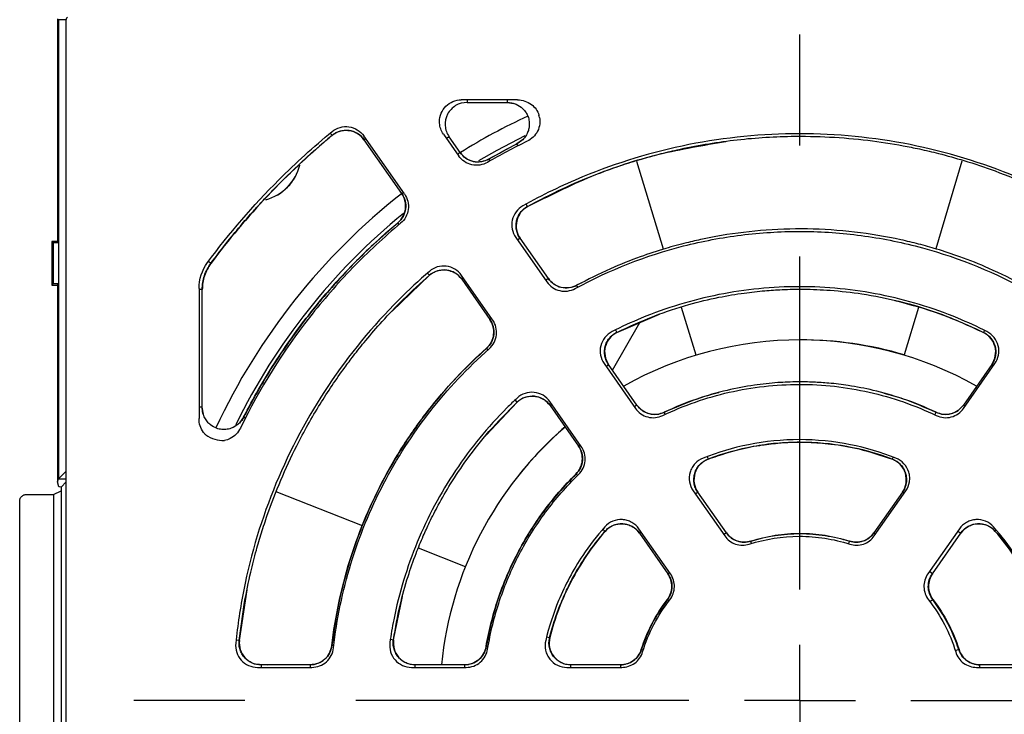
# Model space of a CAD drawing. Header units: millimetres. Extents: x 13 to 559, y 0 to 371.
# Tile 2 of 15: x 135 to 181, y 183 to 215. Entities that reach past the tile are written whole.
import ezdxf

# ---------------------------------------------------------------- set-up
doc = ezdxf.new("R2010")
doc.units = ezdxf.units.MM
doc.linetypes.add('SLD-Center', pattern=[30.48, 15.24, -5.08, 5.08, -5.08])
doc.layers.add('CENTER', color=40, linetype='SLD-Center')

# ---------------------------------------------------------------- blocks, each defined once
blk = doc.blocks.new('SW_CENTERMARKSYMBOL_2')
at = {"layer": 'CENTER', "color": 0}
for p, q in [((0, 5.08), (0, 32.04)), ((0, 0), (0, 2.54)), ((-5.08, 0), (-32.04, 0)), ((0, 0), (-2.54, 0)), ((0, 0), (0, -2.54)), ((0, 0), (2.54, 0)), ((5.08, 0), (32.04, 0))]:
    blk.add_line(p, q, dxfattribs=at)

msp = doc.modelspace()

# ---------------------------------------------------------------- linework, layer by layer
for p, q in [((137.213, 215.199), (137.213, 204.963)), ((137.62, 215.154), (137.259, 215.154)), ((137.259, 215.154), (137.259, 194.136)), ((137.618, 152.873), (137.618, 215.126)), ((158.276, 211.485), (155.704, 211.485)), ((155.966, 211.485), (155.966, 211.364)), ((157.797, 211.485), (157.797, 211.364)), ((155.966, 211.364), (157.797, 211.364)), ((157.797, 211.365), (158.107, 211.317)), ((149.79, 209.862), (149.705, 209.965)), ((149.79, 209.862), (149.794, 209.857)), ((153.103, 207.178), (151.241, 209.836)), ((151.248, 209.661), (151.326, 209.715)), ((151.248, 209.661), (152.973, 207.198)), ((154.886, 209.913), (155.585, 208.915)), ((155.149, 209.793), (155.029, 209.71)), ((155.652, 209.075), (155.149, 209.793)), ((158.504, 209.659), (158.25, 209.476)), ((158.252, 209.472), (156.969, 208.777)), ((158.298, 209.382), (158.25, 209.476)), ((155.652, 209.075), (155.532, 208.991)), ((157.019, 208.691), (156.967, 208.782)), ((178.613, 208.686), (177.418, 204.667)), ((164.963, 204.651), (163.737, 208.661)), ((152.973, 207.198), (153.05, 207.253)), ((158.731, 206.603), (158.669, 206.716)), ((158.731, 206.603), (158.734, 206.598)), ((152.801, 205.859), (152.798, 205.862)), ((152.863, 205.786), (152.801, 205.859)), ((158.193, 205.191), (159.619, 203.154)), ((158.399, 205.151), (158.279, 205.067)), ((159.688, 203.311), (158.399, 205.151)), ((136.963, 204.999), (137.023, 204.94)), ((136.963, 204.999), (136.963, 202.999)), ((137.213, 204.999), (136.963, 204.999)), ((137.023, 204.94), (137.023, 203.059)), ((137.259, 204.94), (137.023, 204.94)), ((137.213, 204.963), (137.259, 204.94)), ((137.259, 204.94), (137.259, 203.059)), ((144.235, 204.001), (144.124, 204.084)), ((144.235, 204.001), (144.241, 203.997)), ((152.541, 201.821), (154.246, 203.455)), ((154.24, 203.462), (154.154, 203.561)), ((154.24, 203.462), (154.246, 203.455)), ((157.137, 201.416), (155.711, 203.453)), ((155.72, 203.275), (155.798, 203.329)), ((155.72, 203.275), (157.009, 201.434)), ((159.688, 203.311), (159.568, 203.227)), ((137.023, 203.059), (136.963, 202.999)), ((136.963, 202.999), (137.213, 202.999)), ((137.259, 203.059), (137.023, 203.059)), ((137.259, 203.059), (137.213, 203.036)), ((137.213, 203.036), (137.213, 193.999)), ((143.697, 202.848), (143.697, 196.905)), ((143.849, 202.808), (143.697, 202.808)), ((143.849, 197.415), (143.849, 202.808)), ((161.22, 203.115), (160.979, 203.004)), ((161.029, 202.911), (160.979, 203.004)), ((166.447, 199.796), (165.779, 201.981)), ((176.622, 201.988), (175.977, 199.816)), ((157.086, 201.489), (157.009, 201.434)), ((162.818, 200.838), (164.771, 201.675)), ((162.623, 199.12), (163.876, 201.291)), ((162.758, 200.958), (162.815, 200.843)), ((162.815, 200.843), (162.818, 200.838)), ((179.656, 200.933), (179.608, 200.837)), ((156.858, 200.113), (156.855, 200.117)), ((156.921, 200.042), (156.858, 200.113)), ((162.237, 199.416), (163.671, 197.367)), ((162.326, 199.288), (162.446, 199.372)), ((163.743, 197.519), (162.446, 199.372)), ((179.98, 199.372), (178.683, 197.519)), ((178.693, 197.367), (180.127, 199.416)), ((179.98, 199.372), (180.058, 199.317)), ((143.849, 197.415), (143.697, 197.415)), ((143.896, 197.106), (143.848, 197.415)), ((156.843, 196.143), (158.262, 197.647)), ((158.257, 197.652), (158.164, 197.75)), ((158.257, 197.652), (158.262, 197.647)), ((161.189, 195.629), (159.755, 197.678)), ((159.767, 197.495), (159.844, 197.55)), ((159.767, 197.495), (161.064, 195.643)), ((163.743, 197.519), (163.623, 197.435)), ((178.683, 197.519), (178.761, 197.465)), ((145.737, 196.962), (145.553, 196.708)), ((145.742, 196.96), (145.736, 196.963)), ((145.819, 196.921), (145.742, 196.96)), ((165.033, 197.092), (164.987, 197.189)), ((177.382, 197.068), (177.439, 197.189)), ((161.064, 195.643), (161.142, 195.697)), ((166.95, 195.159), (166.997, 195.036)), ((175.469, 195.138), (175.43, 195.036)), ((160.953, 194.357), (160.949, 194.361)), ((160.953, 194.357), (161.018, 194.291)), ((137.213, 193.999), (137.259, 194.136)), ((137.287, 193.779), (137.213, 193.999)), ((137.259, 194.137), (137.618, 194.137)), ((137.618, 193.999), (137.386, 193.768)), ((135.789, 193.423), (137.044, 193.423)), ((137.044, 193.423), (137.382, 193.592)), ((137.044, 193.423), (137.044, 174.576)), ((137.382, 193.768), (137.382, 174.231)), ((151.174, 191.987), (147.236, 193.544)), ((166.318, 193.587), (167.758, 191.531)), ((166.536, 193.531), (166.416, 193.447)), ((167.837, 191.672), (166.536, 193.531)), ((175.891, 193.531), (174.589, 191.672)), ((174.606, 191.531), (176.046, 193.587)), ((175.891, 193.531), (175.969, 193.477)), ((135.489, 174.875), (135.489, 193.123)), ((162.279, 191.741), (162.175, 191.831)), ((162.279, 191.741), (162.284, 191.736)), ((165.276, 189.793), (163.836, 191.849)), ((163.856, 191.655), (163.934, 191.709)), ((163.856, 191.655), (165.158, 189.796)), ((167.837, 191.672), (167.717, 191.589)), ((174.589, 191.672), (174.667, 191.618)), ((178.499, 191.849), (177.059, 189.793)), ((177.269, 189.796), (178.57, 191.655)), ((178.431, 191.752), (178.57, 191.655)), ((180.15, 191.743), (180.142, 191.736)), ((168.983, 191.185), (168.95, 191.291)), ((173.438, 191.167), (173.476, 191.291)), ((155.891, 190.122), (153.748, 190.97)), ((165.158, 189.796), (165.236, 189.851)), ((177.269, 189.796), (177.13, 189.894)), ((145.544, 186.739), (145.903, 189.068)), ((152.605, 186.78), (153.013, 188.756)), ((165.139, 188.617), (165.135, 188.62)), ((165.139, 188.617), (165.211, 188.562)), ((177.283, 188.614), (177.157, 188.518)), ((177.291, 188.62), (177.283, 188.614)), ((145.544, 186.739), (145.394, 186.755)), ((152.456, 186.803), (152.605, 186.78)), ((159.608, 186.913), (159.754, 186.876)), ((149.78, 186.516), (149.775, 186.517)), ((149.864, 186.506), (149.78, 186.516)), ((156.842, 186.464), (156.838, 186.464)), ((156.926, 186.449), (156.842, 186.464)), ((163.946, 186.328), (163.942, 186.329)), ((164.028, 186.301), (163.946, 186.328)), ((178.475, 186.326), (178.315, 186.275)), ((178.484, 186.329), (178.475, 186.326)), ((146.288, 185.669), (146.816, 185.635)), ((146.373, 185.514), (148.86, 185.514)), ((148.784, 185.635), (146.537, 185.635)), ((146.537, 185.635), (146.537, 185.514)), ((148.784, 185.635), (148.784, 185.514)), ((153.423, 185.514), (155.924, 185.514)), ((155.854, 185.635), (153.593, 185.635)), ((153.593, 185.514), (153.593, 185.635)), ((155.854, 185.635), (155.854, 185.514)), ((160.538, 185.514), (163.048, 185.514)), ((162.991, 185.635), (160.722, 185.635)), ((160.722, 185.514), (160.722, 185.635)), ((162.991, 185.635), (162.991, 185.514)), ((179.287, 185.514), (181.797, 185.514)), ((181.704, 185.635), (179.435, 185.635)), ((179.435, 185.514), (179.435, 185.635))]:
    msp.add_line(p, q)
at = {"flags": 128}
msp.add_lwpolyline([(156.512, 208.707), (157.347, 209.185), (158.627, 209.848)], dxfattribs=at)
for centre, radius, start, end in [((171.199, 183.999), 29.5, 114.9724, 121.7872), ((171.196, 183.972), 28.495, 115.9805, 120.1041), ((146.213, 208.999), 2.15, 284.4495, 346.6282), ((146.213, 208.999), 2.15, 284.6488, 346.7716), ((171.199, 183.999), 29.5, 128.1696, 154.9874), ((171.213, 183.999), 28.75, 129.1812, 153.9611), ((171.213, 183.999), 16.5, 60.6888, 119.3112), ((171.277, 184), 16.5, 73.4498, 90.22), ((171.213, 183.999), 16.5, 130.6888, 174.3112), ((171.253, 184.049), 16.5, 130.9008, 141.6486)]:
    msp.add_arc(centre, radius, start, end)
for points, knots in [([(137.618, 215.126), (137.619, 215.139), (137.62, 215.166), (137.631, 215.203), (137.65, 215.238), (137.667, 215.258), (137.676, 215.267)], [0, 0, 0, 0, 0.255106, 0.500021, 0.744925, 1, 1, 1, 1]), ([(154.703, 210.489), (154.703, 210.62), (154.729, 210.75), (154.829, 210.991), (154.903, 211.102), (155.181, 211.378), (155.441, 211.485), (155.704, 211.485)], [0, 0, 0, 0, 0.25, 0.25, 0.5, 0.5, 1, 1, 1, 1]), ([(157.797, 211.37), (157.873, 211.365), (158.016, 211.355), (158.262, 211.272), (158.492, 211.125), (158.662, 210.92), (158.765, 210.715), (158.826, 210.471), (158.815, 210.215), (158.741, 209.98), (158.633, 209.789), (158.473, 209.606), (158.328, 209.517), (158.253, 209.471)], [0, 0, 0, 0, 0.083949, 0.159455, 0.286384, 0.382164, 0.451859, 0.540185, 0.659415, 0.731602, 0.812286, 0.901815, 1, 1, 1, 1]), ([(158.276, 211.485), (158.506, 211.485), (158.732, 211.412), (159.076, 211.151), (159.197, 210.981), (159.257, 210.789)], [0, 0, 0, 0, 0.000875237, 0.000875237, 0.001655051, 0.001655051, 0.001655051, 0.001655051]), ([(155.966, 211.365), (155.783, 211.365), (155.6, 211.315), (155.288, 211.127), (155.159, 210.99), (154.992, 210.669), (154.954, 210.484), (154.979, 210.121), (155.043, 209.943), (155.148, 209.793)], [0, 0, 0, 0, 0.25, 0.25, 0.5, 0.5, 0.75, 0.75, 1, 1, 1, 1]), ([(154.886, 209.913), (154.781, 210.063), (154.718, 210.241), (154.704, 210.445), (154.703, 210.467), (154.703, 210.489)], [2.0533879, 2.0533879, 2.0533879, 2.0533879, 2.5974903, 2.5974903, 2.6642507, 2.6642507, 2.6642507, 2.6642507]), ([(159.286, 210.673), (159.303, 210.576), (159.306, 210.479), (159.28, 210.268), (159.247, 210.16), (159.092, 209.853), (158.921, 209.688), (158.714, 209.588)], [0.00180942, 0.00180942, 0.00180942, 0.00180942, 0.002188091, 0.002188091, 0.00262571, 0.00262571, 0.003500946, 0.003500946, 0.003500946, 0.003500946]), ([(144.088, 204.035), (145.082, 205.379), (146.171, 206.643), (148.131, 208.604), (148.943, 209.34), (149.789, 210.035)], [0.2105288, 0.2105288, 0.2105288, 0.2105288, 0.6515117, 0.6515117, 0.9409829, 0.9409829, 0.9409829, 0.9409829]), ([(149.788, 209.864), (149.845, 209.905), (149.958, 209.986), (150.153, 210.062), (150.358, 210.098), (150.567, 210.092), (150.769, 210.043), (150.957, 209.953), (151.125, 209.829), (151.212, 209.72), (151.256, 209.666)], [0, 0, 0, 0, 0.125503, 0.250696, 0.375491, 0.500115, 0.62512, 0.749605, 0.874741, 1, 1, 1, 1]), ([(149.789, 210.035), (149.895, 210.122), (150.02, 210.188), (150.283, 210.263), (150.423, 210.272), (150.694, 210.235), (150.826, 210.188), (151.06, 210.046), (151.163, 209.949), (151.241, 209.836)], [0, 0, 0, 0, 0.000532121, 0.000532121, 0.001064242, 0.001064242, 0.001596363, 0.001596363, 0.002128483, 0.002128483, 0.002128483, 0.002128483]), ([(151.249, 209.661), (151.17, 209.774), (151.068, 209.871), (150.833, 210.014), (150.7, 210.061), (150.429, 210.098), (150.288, 210.087), (150.025, 210.012), (149.9, 209.945), (149.794, 209.857)], [0, 0, 0, 0, 0.25, 0.25, 0.5, 0.5, 0.75, 0.75, 1, 1, 1, 1]), ([(144.236, 204.001), (144.494, 204.341), (144.959, 204.955), (145.618, 205.748), (146.14, 206.346), (146.608, 206.859), (147.131, 207.412), (147.825, 208.108), (148.722, 208.955), (149.413, 209.542), (149.79, 209.862)], [0, 0, 0, 0, 0.158174, 0.285485, 0.381938, 0.452474, 0.54286, 0.664242, 0.816621, 1, 1, 1, 1]), ([(183.84, 206.635), (182.956, 207.13), (182.043, 207.573), (179.539, 208.61), (177.906, 209.105), (174.577, 209.767), (172.879, 209.935), (169.485, 209.935), (167.787, 209.767), (164.457, 209.105), (162.825, 208.61), (160.321, 207.573), (159.408, 207.13), (158.523, 206.635)], [0.1688477, 0.1688477, 0.1688477, 0.1688477, 0.1875, 0.1875, 0.21875, 0.21875, 0.25, 0.25, 0.28125, 0.28125, 0.3125, 0.3125, 0.3311523, 0.3311523, 0.3311523, 0.3311523]), ([(158.731, 206.603), (159.271, 206.887), (160.267, 207.411), (161.697, 208.016), (162.896, 208.454), (163.889, 208.765), (164.755, 209.004), (166.154, 209.342), (168.167, 209.685), (170.507, 209.842), (172.562, 209.805), (174.276, 209.657), (175.643, 209.447), (176.719, 209.231), (177.649, 209.013), (178.809, 208.691), (180.234, 208.211), (181.911, 207.534), (183.07, 206.929), (183.695, 206.603)], [0, 0, 0, 0, 0.070191, 0.129612, 0.178574, 0.217189, 0.249372, 0.282088, 0.382865, 0.484061, 0.551776, 0.619408, 0.681942, 0.710978, 0.7458, 0.791931, 0.84951, 0.918873, 1, 1, 1, 1]), ([(158.734, 206.598), (159.704, 207.087), (161.642, 208.064), (164.699, 209.063), (166.786, 209.409), (167.804, 209.578)], [0, 0, 0, 0, 0.339322, 0.67778, 1, 1, 1, 1]), ([(156.904, 208.624), (156.797, 208.562), (156.679, 208.52), (156.434, 208.482), (156.309, 208.486), (155.946, 208.566), (155.728, 208.71), (155.585, 208.915)], [0, 0, 0, 0, 0.000479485, 0.000479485, 0.00095897, 0.00095897, 0.00191794, 0.00191794, 0.00191794, 0.00191794]), ([(156.971, 208.774), (156.856, 208.724), (156.627, 208.624), (156.246, 208.645), (155.893, 208.788), (155.728, 208.976), (155.645, 209.07)], [0, 0, 0, 0, 0.250569, 0.500155, 0.74981, 1, 1, 1, 1]), ([(155.651, 209.074), (155.793, 208.871), (156.011, 208.725), (156.493, 208.618), (156.75, 208.656), (156.967, 208.781)], [0, 0, 0, 0, 0.5, 0.5, 1, 1, 1, 1]), ([(152.798, 205.862), (152.988, 206.021), (153.114, 206.252), (153.178, 206.741), (153.117, 206.994), (152.973, 207.199)], [0, 0, 0, 0, 0.5, 0.5, 1, 1, 1, 1]), ([(152.978, 207.202), (153.038, 207.092), (153.158, 206.873), (153.171, 206.493), (153.06, 206.129), (152.888, 205.948), (152.802, 205.858)], [0, 0, 0, 0, 0.25056, 0.500155, 0.74982, 1, 1, 1, 1]), ([(153.103, 207.178), (153.174, 207.076), (153.226, 206.962), (153.285, 206.721), (153.292, 206.596), (153.243, 206.229), (153.118, 205.999), (152.926, 205.839)], [0, 0, 0, 0, 0.000479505, 0.000479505, 0.00095901, 0.00095901, 0.001918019, 0.001918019, 0.001918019, 0.001918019]), ([(158.523, 206.635), (158.402, 206.568), (158.294, 206.473), (158.127, 206.251), (158.067, 206.122), (158.006, 205.852), (158.003, 205.709), (158.057, 205.436), (158.113, 205.305), (158.193, 205.191)], [0, 0, 0, 0, 0.000540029, 0.000540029, 0.001080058, 0.001080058, 0.001620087, 0.001620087, 0.002160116, 0.002160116, 0.002160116, 0.002160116]), ([(158.39, 205.145), (158.354, 205.205), (158.28, 205.326), (158.221, 205.531), (158.202, 205.742), (158.228, 205.953), (158.298, 206.153), (158.407, 206.335), (158.551, 206.492), (158.67, 206.569), (158.729, 206.607)], [0, 0, 0, 0, 0.125385, 0.250574, 0.375441, 0.500042, 0.624627, 0.749524, 0.874686, 1, 1, 1, 1]), ([(158.734, 206.598), (158.612, 206.53), (158.503, 206.437), (158.335, 206.214), (158.274, 206.085), (158.211, 205.814), (158.209, 205.671), (158.262, 205.397), (158.319, 205.265), (158.399, 205.151)], [0, 0, 0, 0, 0.25, 0.25, 0.5, 0.5, 0.75, 0.75, 1, 1, 1, 1]), ([(152.926, 205.839), (152.156, 205.195), (151.423, 204.513), (150.03, 203.074), (149.37, 202.315), (147.528, 199.959), (146.472, 198.272), (145.593, 196.468)], [0, 0, 0, 0, 0.00295157, 0.00295157, 0.00590314, 0.00590314, 0.01180628, 0.01180628, 0.01180628, 0.01180628]), ([(145.737, 196.962), (146.171, 197.816), (146.647, 198.645), (147.681, 200.254), (148.238, 201.033), (150.012, 203.266), (151.334, 204.628), (152.798, 205.862)], [0, 0, 0, 0, 0.25, 0.25, 0.5, 0.5, 1, 1, 1, 1]), ([(152.801, 205.859), (152.428, 205.536), (151.742, 204.94), (150.85, 204.065), (150.149, 203.325), (149.61, 202.716), (149.083, 202.092), (148.45, 201.297), (147.633, 200.173), (146.677, 198.71), (146.071, 197.578), (145.74, 196.961)], [0, 0, 0, 0, 0.129363, 0.238422, 0.32756, 0.396949, 0.451678, 0.541913, 0.663442, 0.81621, 1, 1, 1, 1]), ([(181.445, 202.999), (180.918, 203.267), (179.964, 203.753), (178.619, 204.281), (177.542, 204.638), (176.643, 204.89), (175.4, 205.187), (173.704, 205.47), (171.548, 205.612), (169.423, 205.538), (167.824, 205.326), (166.703, 205.106), (165.935, 204.929), (164.981, 204.669), (163.813, 204.284), (162.441, 203.743), (161.493, 203.259), (160.982, 202.999)], [0, 0, 0, 0, 0.083116, 0.150648, 0.203078, 0.242876, 0.281892, 0.38302, 0.484425, 0.585567, 0.681756, 0.711083, 0.746295, 0.792687, 0.850284, 0.919244, 1, 1, 1, 1]), ([(160.915, 202.85), (162.496, 203.711), (164.151, 204.358), (166.308, 204.908), (166.744, 205.005), (167.626, 205.172), (168.071, 205.242), (169.404, 205.409), (170.292, 205.464), (172.068, 205.464), (172.955, 205.41), (174.285, 205.243), (174.73, 205.174), (175.613, 205.007), (176.05, 204.91), (178.211, 204.359), (179.868, 203.711), (181.449, 202.85)], [0, 0, 0, 0, 0.00525154, 0.00525154, 0.00656443, 0.00656443, 0.00787732, 0.00787732, 0.01050309, 0.01050309, 0.01312886, 0.01312886, 0.01444174, 0.01444174, 0.01575463, 0.01575463, 0.02100617, 0.02100617, 0.02100617, 0.02100617]), ([(143.841, 202.808), (143.859, 203.023), (143.894, 203.452), (144.122, 203.818), (144.235, 204.002)], [0, 0, 0, 0, 0.5, 1, 1, 1, 1]), ([(144.241, 203.997), (144.113, 203.825), (144.016, 203.638), (143.882, 203.231), (143.848, 203.022), (143.848, 202.808)], [0, 0, 0, 0, 0.5, 0.5, 1, 1, 1, 1]), ([(154.24, 203.462), (154.297, 203.504), (154.409, 203.59), (154.606, 203.671), (154.813, 203.711), (155.025, 203.708), (155.231, 203.66), (155.423, 203.571), (155.595, 203.445), (155.683, 203.335), (155.727, 203.28)], [0, 0, 0, 0, 0.125377, 0.250565, 0.375435, 0.500042, 0.624633, 0.749534, 0.874694, 1, 1, 1, 1]), ([(155.711, 203.453), (155.631, 203.567), (155.527, 203.665), (155.289, 203.808), (155.154, 203.855), (154.879, 203.889), (154.737, 203.877), (154.471, 203.796), (154.346, 203.727), (154.241, 203.637)], [0, 0, 0, 0, 0.000540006, 0.000540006, 0.001080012, 0.001080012, 0.001620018, 0.001620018, 0.002160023, 0.002160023, 0.002160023, 0.002160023]), ([(155.72, 203.275), (155.64, 203.39), (155.536, 203.488), (155.297, 203.632), (155.161, 203.678), (154.886, 203.712), (154.743, 203.699), (154.476, 203.617), (154.351, 203.547), (154.246, 203.455)], [0, 0, 0, 0, 0.25, 0.25, 0.5, 0.5, 0.75, 0.75, 1, 1, 1, 1]), ([(154.241, 203.637), (153.759, 203.221), (153.293, 202.788), (151.643, 201.138), (150.561, 199.82), (148.675, 196.997), (147.871, 195.493), (146.571, 192.356), (146.076, 190.724), (145.584, 188.25), (145.462, 187.434), (145.379, 186.614)], [0.3632917, 0.3632917, 0.3632917, 0.3632917, 0.375, 0.375, 0.40625, 0.40625, 0.4375, 0.4375, 0.46875, 0.46875, 0.4839303, 0.4839303, 0.4839303, 0.4839303]), ([(145.537, 186.74), (145.611, 187.327), (145.744, 188.377), (146.031, 189.753), (146.3, 190.81), (146.555, 191.68), (146.91, 192.758), (147.427, 194.097), (148.219, 195.802), (149.186, 197.529), (150.093, 198.877), (150.81, 199.832), (151.376, 200.54), (152.128, 201.407), (153.088, 202.417), (153.837, 203.094), (154.242, 203.46)], [0, 0, 0, 0, 0.091954, 0.164595, 0.218317, 0.261486, 0.305604, 0.394803, 0.484357, 0.597754, 0.702307, 0.73666, 0.783513, 0.843085, 0.915192, 1, 1, 1, 1]), ([(160.983, 202.997), (160.869, 202.951), (160.641, 202.859), (160.268, 202.885), (159.923, 203.029), (159.762, 203.213), (159.681, 203.306)], [0, 0, 0, 0, 0.25076, 0.500078, 0.749799, 1, 1, 1, 1]), ([(159.688, 203.31), (159.827, 203.111), (160.039, 202.967), (160.51, 202.855), (160.764, 202.887), (160.979, 203.004)], [0, 0, 0, 0, 0.5, 0.5, 1, 1, 1, 1]), ([(159.619, 203.154), (159.76, 202.953), (159.972, 202.809), (160.446, 202.698), (160.701, 202.733), (160.915, 202.85)], [0, 0, 0, 0, 0.000941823, 0.000941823, 0.001883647, 0.001883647, 0.001883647, 0.001883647]), ([(179.762, 200.879), (179.325, 201.101), (178.88, 201.306), (177.283, 201.967), (176.091, 202.329), (173.661, 202.812), (172.421, 202.935), (169.943, 202.935), (168.703, 202.812), (166.272, 202.329), (165.081, 201.967), (163.483, 201.306), (163.038, 201.101), (162.602, 200.879)], [0.1751544, 0.1751544, 0.1751544, 0.1751544, 0.1875, 0.1875, 0.21875, 0.21875, 0.25, 0.25, 0.28125, 0.28125, 0.3125, 0.3125, 0.3248456, 0.3248456, 0.3248456, 0.3248456]), ([(162.815, 200.843), (163.39, 201.109), (164.463, 201.606), (166.038, 202.115), (167.413, 202.448), (168.577, 202.645), (169.543, 202.753), (170.448, 202.812), (171.446, 202.83), (172.67, 202.78), (174.129, 202.616), (175.808, 202.279), (177.687, 201.724), (178.945, 201.148), (179.611, 200.843)], [0, 0, 0, 0, 0.1090177, 0.2036719, 0.2848115, 0.3527138, 0.4070262, 0.4522833, 0.5088827, 0.5790783, 0.6631749, 0.7617799, 0.8739107, 1, 1, 1, 1]), ([(175.543, 202.308), (176.237, 202.123), (177.635, 201.752), (178.947, 201.144), (179.608, 200.838)], [0, 0, 0, 0, 0.496181, 1, 1, 1, 1]), ([(156.855, 200.116), (157.037, 200.278), (157.156, 200.505), (157.212, 200.987), (157.15, 201.234), (157.009, 201.435)], [0, 0, 0, 0, 0.5, 0.5, 1, 1, 1, 1]), ([(157.014, 201.438), (157.073, 201.33), (157.19, 201.116), (157.208, 200.743), (157.105, 200.384), (156.941, 200.203), (156.859, 200.112)], [0, 0, 0, 0, 0.250751, 0.500077, 0.749808, 1, 1, 1, 1]), ([(156.98, 200.094), (157.164, 200.257), (157.283, 200.484), (157.34, 200.967), (157.277, 201.217), (157.137, 201.416)], [0, 0, 0, 0, 0.000941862, 0.000941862, 0.001883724, 0.001883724, 0.001883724, 0.001883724]), ([(162.602, 200.879), (162.475, 200.815), (162.362, 200.723), (162.184, 200.5), (162.119, 200.369), (162.05, 200.094), (162.046, 199.947), (162.098, 199.668), (162.155, 199.532), (162.237, 199.416)], [0, 0, 0, 0, 0.000553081, 0.000553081, 0.001106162, 0.001106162, 0.001659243, 0.001659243, 0.002212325, 0.002212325, 0.002212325, 0.002212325]), ([(162.818, 200.838), (162.69, 200.774), (162.575, 200.682), (162.395, 200.459), (162.329, 200.328), (162.259, 200.052), (162.254, 199.905), (162.307, 199.623), (162.363, 199.488), (162.446, 199.371)], [0, 0, 0, 0, 0.25, 0.25, 0.5, 0.5, 0.75, 0.75, 1, 1, 1, 1]), ([(162.437, 199.365), (162.4, 199.427), (162.325, 199.551), (162.266, 199.761), (162.249, 199.978), (162.28, 200.193), (162.356, 200.397), (162.473, 200.58), (162.626, 200.737), (162.751, 200.81), (162.814, 200.847)], [0, 0, 0, 0, 0.12515, 0.250218, 0.374802, 0.499858, 0.624494, 0.749391, 0.8746, 1, 1, 1, 1]), ([(179.981, 199.371), (180.063, 199.488), (180.12, 199.624), (180.172, 199.905), (180.167, 200.052), (180.097, 200.328), (180.031, 200.46), (179.851, 200.683), (179.737, 200.774), (179.608, 200.838)], [0, 0, 0, 0, 0.25, 0.25, 0.5, 0.5, 0.75, 0.75, 1, 1, 1, 1]), ([(179.612, 200.844), (179.674, 200.808), (179.798, 200.735), (179.951, 200.579), (180.068, 200.397), (180.144, 200.194), (180.174, 199.979), (180.158, 199.763), (180.099, 199.553), (180.024, 199.429), (179.987, 199.367)], [0, 0, 0, 0, 0.1251348, 0.2502004, 0.3747912, 0.4998577, 0.6245053, 0.7494085, 0.874615, 1, 1, 1, 1]), ([(180.127, 199.416), (180.209, 199.533), (180.266, 199.667), (180.318, 199.947), (180.314, 200.093), (180.245, 200.368), (180.18, 200.5), (180.003, 200.722), (179.889, 200.815), (179.762, 200.879)], [0, 0, 0, 0, 0.000553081, 0.000553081, 0.001106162, 0.001106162, 0.001659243, 0.001659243, 0.002212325, 0.002212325, 0.002212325, 0.002212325]), ([(149.776, 186.516), (149.93, 187.829), (150.203, 189.114), (150.969, 191.599), (151.462, 192.803), (152.371, 194.549), (152.702, 195.12), (153.408, 196.219), (153.785, 196.75), (154.982, 198.287), (155.871, 199.24), (156.855, 200.116)], [0, 0, 0, 0, 0.25, 0.25, 0.5, 0.5, 0.625, 0.625, 0.75, 0.75, 1, 1, 1, 1]), ([(156.858, 200.113), (156.441, 199.724), (155.661, 198.997), (154.672, 197.882), (153.886, 196.883), (153.279, 196.016), (152.81, 195.28), (152.395, 194.574), (151.966, 193.777), (151.486, 192.779), (150.983, 191.56), (150.494, 190.106), (150.052, 188.404), (149.874, 187.171), (149.78, 186.516)], [0, 0, 0, 0, 0.109197, 0.203991, 0.285008, 0.352522, 0.406604, 0.4521, 0.509236, 0.579889, 0.663946, 0.761595, 0.873416, 1, 1, 1, 1]), ([(149.852, 186.401), (150, 187.72), (150.268, 189.005), (150.84, 190.883), (151.06, 191.501), (151.557, 192.72), (151.837, 193.323), (152.752, 195.081), (153.461, 196.183), (155.075, 198.247), (155.982, 199.214), (156.98, 200.094)], [0, 0, 0, 0, 0.00387123, 0.00387123, 0.00580684, 0.00580684, 0.00774246, 0.00774246, 0.01161369, 0.01161369, 0.01548491, 0.01548491, 0.01548491, 0.01548491]), ([(164.922, 197.039), (165.902, 197.51), (166.917, 197.863), (168.488, 198.221), (169.02, 198.312), (170.1, 198.434), (170.64, 198.464), (172.251, 198.465), (173.319, 198.347), (175.439, 197.866), (176.462, 197.51), (177.442, 197.039)], [0, 0, 0, 0, 0.00315085, 0.00315085, 0.00472627, 0.00472627, 0.0063017, 0.0063017, 0.00945254, 0.00945254, 0.01260339, 0.01260339, 0.01260339, 0.01260339]), ([(177.437, 197.183), (176.929, 197.404), (175.991, 197.81), (174.635, 198.189), (173.503, 198.41), (172.59, 198.521), (171.816, 198.572), (171.038, 198.585), (170.135, 198.55), (169.055, 198.434), (167.814, 198.197), (166.422, 197.805), (165.486, 197.399), (164.99, 197.183)], [0, 0, 0, 0, 0.129095, 0.238118, 0.327962, 0.397871, 0.452601, 0.509027, 0.57919, 0.66349, 0.762083, 0.873976, 1, 1, 1, 1]), ([(159.755, 197.678), (159.673, 197.795), (159.566, 197.894), (159.321, 198.039), (159.182, 198.085), (158.9, 198.114), (158.754, 198.098), (158.485, 198.008), (158.359, 197.932), (158.255, 197.835)], [0, 0, 0, 0, 0.000553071, 0.000553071, 0.001106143, 0.001106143, 0.001659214, 0.001659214, 0.002212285, 0.002212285, 0.002212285, 0.002212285]), ([(158.256, 197.654), (158.311, 197.7), (158.423, 197.792), (158.622, 197.882), (158.833, 197.93), (159.05, 197.931), (159.263, 197.887), (159.461, 197.798), (159.638, 197.67), (159.729, 197.557), (159.774, 197.501)], [0, 0, 0, 0, 0.125143, 0.250211, 0.374798, 0.499858, 0.624499, 0.749399, 0.874607, 1, 1, 1, 1]), ([(159.767, 197.496), (159.685, 197.613), (159.577, 197.713), (159.331, 197.858), (159.191, 197.904), (158.907, 197.932), (158.762, 197.916), (158.49, 197.822), (158.366, 197.746), (158.262, 197.647)], [0, 0, 0, 0, 0.25, 0.25, 0.5, 0.5, 0.75, 0.75, 1, 1, 1, 1]), ([(167.483, 198.078), (167.146, 197.991), (166.289, 197.769), (165.479, 197.408), (164.987, 197.189)], [0, 0, 0, 0, 0.3930445, 1, 1, 1, 1]), ([(177.439, 197.189), (176.948, 197.408), (176.174, 197.755), (175.354, 197.969), (175.054, 198.047)], [0, 0, 0, 0, 0.634348, 1, 1, 1, 1]), ([(145.742, 196.96), (145.703, 196.895), (145.629, 196.772), (145.444, 196.59), (145.208, 196.452), (144.949, 196.394), (144.719, 196.394), (144.474, 196.45), (144.251, 196.577), (144.075, 196.749), (143.954, 196.932), (143.863, 197.158), (143.85, 197.327), (143.843, 197.415)], [0, 0, 0, 0, 0.083954, 0.159461, 0.286387, 0.382162, 0.451855, 0.54018, 0.659415, 0.731605, 0.812292, 0.90182, 1, 1, 1, 1]), ([(158.255, 197.835), (158.098, 197.689), (157.944, 197.54), (156.917, 196.512), (156.127, 195.55), (154.749, 193.489), (154.162, 192.391), (153.214, 190.101), (152.852, 188.909), (152.542, 187.348), (152.483, 187.001), (152.434, 186.653)], [0.3695985, 0.3695985, 0.3695985, 0.3695985, 0.375, 0.375, 0.40625, 0.40625, 0.4375, 0.4375, 0.46875, 0.46875, 0.4776236, 0.4776236, 0.4776236, 0.4776236]), ([(152.598, 186.781), (152.691, 187.312), (152.861, 188.289), (153.231, 189.601), (153.597, 190.653), (153.934, 191.476), (154.272, 192.213), (154.679, 193.011), (155.241, 193.983), (156.003, 195.116), (156.999, 196.389), (157.818, 197.211), (158.257, 197.652)], [0, 0, 0, 0, 0.129368, 0.238199, 0.327285, 0.396891, 0.451924, 0.522193, 0.612172, 0.721503, 0.850406, 1, 1, 1, 1]), ([(164.99, 197.181), (164.879, 197.142), (164.656, 197.065), (164.298, 197.102), (163.969, 197.247), (163.814, 197.425), (163.736, 197.514)], [0, 0, 0, 0, 0.250451, 0.500059, 0.749926, 1, 1, 1, 1]), ([(163.743, 197.519), (163.877, 197.327), (164.078, 197.186), (164.531, 197.066), (164.774, 197.088), (164.987, 197.189)], [0, 0, 0, 0, 0.5, 0.5, 1, 1, 1, 1]), ([(178.689, 197.515), (178.612, 197.426), (178.457, 197.247), (178.128, 197.103), (177.771, 197.066), (177.548, 197.143), (177.436, 197.182)], [0, 0, 0, 0, 0.250449, 0.500059, 0.749928, 1, 1, 1, 1]), ([(177.439, 197.189), (177.651, 197.088), (177.895, 197.066), (178.349, 197.186), (178.549, 197.326), (178.684, 197.519)], [0, 0, 0, 0, 0.5, 0.5, 1, 1, 1, 1]), ([(163.671, 197.367), (163.807, 197.173), (164.009, 197.033), (164.464, 196.913), (164.71, 196.937), (164.922, 197.039)], [0, 0, 0, 0, 0.000909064, 0.000909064, 0.001818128, 0.001818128, 0.001818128, 0.001818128]), ([(177.442, 197.039), (177.656, 196.937), (177.9, 196.913), (178.355, 197.033), (178.558, 197.174), (178.693, 197.367)], [0, 0, 0, 0, 0.000909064, 0.000909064, 0.001818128, 0.001818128, 0.001818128, 0.001818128]), ([(144.013, 196.149), (143.975, 196.185), (143.94, 196.225), (143.769, 196.449), (143.696, 196.675), (143.697, 196.905)], [0.002423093, 0.002423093, 0.002423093, 0.002423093, 0.00262571, 0.00262571, 0.003500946, 0.003500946, 0.003500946, 0.003500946]), ([(145.593, 196.468), (145.493, 196.261), (145.328, 196.09), (145.041, 195.944), (144.952, 195.914), (144.861, 195.897)], [0, 0, 0, 0, 0.000875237, 0.000875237, 0.001235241, 0.001235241, 0.001235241, 0.001235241]), ([(160.949, 194.361), (161.116, 194.526), (161.221, 194.748), (161.263, 195.215), (161.2, 195.45), (161.064, 195.643)], [0, 0, 0, 0, 0.5, 0.5, 1, 1, 1, 1]), ([(161.069, 195.647), (161.126, 195.543), (161.24, 195.337), (161.264, 194.979), (161.177, 194.631), (161.028, 194.448), (160.953, 194.357)], [0, 0, 0, 0, 0.250443, 0.500059, 0.749933, 1, 1, 1, 1]), ([(161.07, 194.342), (161.239, 194.508), (161.344, 194.729), (161.388, 195.198), (161.325, 195.436), (161.189, 195.629)], [0, 0, 0, 0, 0.000909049, 0.000909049, 0.001818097, 0.001818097, 0.001818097, 0.001818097]), ([(175.597, 195.088), (174.922, 195.356), (174.223, 195.563), (172.744, 195.858), (171.963, 195.935), (170.401, 195.935), (169.62, 195.858), (168.141, 195.563), (167.441, 195.356), (166.767, 195.088)], [0.1896868, 0.1896868, 0.1896868, 0.1896868, 0.21875, 0.21875, 0.25, 0.25, 0.28125, 0.28125, 0.3103132, 0.3103132, 0.3103132, 0.3103132]), ([(166.995, 195.042), (167.425, 195.19), (168.201, 195.458), (169.279, 195.673), (170.118, 195.777), (170.858, 195.822), (171.671, 195.823), (172.713, 195.743), (174.012, 195.523), (174.929, 195.212), (175.432, 195.042)], [0, 0, 0, 0, 0.158292, 0.285038, 0.381423, 0.452367, 0.542964, 0.663828, 0.815609, 1, 1, 1, 1]), ([(175.43, 195.037), (174.752, 195.296), (174.053, 195.49), (172.646, 195.749), (171.934, 195.814), (170.854, 195.815), (170.491, 195.798), (169.774, 195.732), (169.419, 195.683), (168.364, 195.488), (167.674, 195.295), (166.997, 195.037)], [0, 0, 0, 0, 0.25, 0.25, 0.5, 0.5, 0.625, 0.625, 0.75, 0.75, 1, 1, 1, 1]), ([(166.767, 195.088), (166.624, 195.031), (166.5, 194.946), (166.347, 194.778), (166.303, 194.718), (166.229, 194.588), (166.199, 194.517), (166.135, 194.302), (166.125, 194.148), (166.173, 193.853), (166.232, 193.71), (166.318, 193.587)], [0, 0, 0, 0, 0.000582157, 0.000582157, 0.000873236, 0.000873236, 0.001164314, 0.001164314, 0.001746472, 0.001746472, 0.002328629, 0.002328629, 0.002328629, 0.002328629]), ([(166.997, 195.037), (166.856, 194.983), (166.726, 194.896), (166.519, 194.676), (166.441, 194.542), (166.352, 194.254), (166.341, 194.099), (166.389, 193.798), (166.446, 193.657), (166.535, 193.531)], [0, 0, 0, 0, 0.25, 0.25, 0.5, 0.5, 0.75, 0.75, 1, 1, 1, 1]), ([(166.526, 193.525), (166.487, 193.591), (166.408, 193.722), (166.35, 193.947), (166.34, 194.176), (166.382, 194.402), (166.474, 194.613), (166.611, 194.797), (166.785, 194.949), (166.924, 195.014), (166.993, 195.047)], [0, 0, 0, 0, 0.125884, 0.250831, 0.375558, 0.500473, 0.625011, 0.749621, 0.874663, 1, 1, 1, 1]), ([(175.891, 193.531), (175.978, 193.654), (176.037, 193.799), (176.085, 194.097), (176.074, 194.252), (175.986, 194.54), (175.909, 194.674), (175.7, 194.897), (175.574, 194.982), (175.43, 195.037)], [0, 0, 0, 0, 0.25, 0.25, 0.5, 0.5, 0.75, 0.75, 1, 1, 1, 1]), ([(175.432, 195.044), (175.502, 195.011), (175.641, 194.947), (175.814, 194.794), (175.951, 194.611), (176.042, 194.4), (176.084, 194.175), (176.074, 193.946), (176.015, 193.723), (175.937, 193.592), (175.898, 193.526)], [0, 0, 0, 0, 0.125867, 0.250812, 0.375546, 0.500474, 0.625023, 0.749641, 0.874679, 1, 1, 1, 1]), ([(176.046, 193.587), (176.134, 193.712), (176.191, 193.852), (176.227, 194.076), (176.23, 194.151), (176.221, 194.3), (176.207, 194.375), (176.143, 194.59), (176.067, 194.724), (175.864, 194.945), (175.737, 195.032), (175.597, 195.088)], [0, 0, 0, 0, 0.000582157, 0.000582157, 0.000873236, 0.000873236, 0.001164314, 0.001164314, 0.001746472, 0.001746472, 0.002328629, 0.002328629, 0.002328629, 0.002328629]), ([(137.618, 194.496), (137.596, 194.474), (137.555, 194.432), (137.497, 194.374), (137.447, 194.324), (137.403, 194.281), (137.356, 194.234), (137.31, 194.187), (137.271, 194.149), (137.263, 194.141), (137.259, 194.137)], [0, 0, 0, 0, 0.13015, 0.249843, 0.35921, 0.458428, 0.547729, 0.711652, 0.86099, 1, 1, 1, 1]), ([(156.838, 186.464), (156.967, 187.214), (157.152, 187.943), (157.63, 189.363), (157.923, 190.054), (158.446, 191.06), (158.635, 191.392), (159.035, 192.033), (159.246, 192.345), (159.916, 193.255), (160.409, 193.826), (160.949, 194.361)], [0, 0, 0, 0, 0.25, 0.25, 0.5, 0.5, 0.625, 0.625, 0.75, 0.75, 1, 1, 1, 1]), ([(160.952, 194.358), (160.681, 194.078), (160.182, 193.56), (159.566, 192.786), (159.099, 192.125), (158.752, 191.578), (158.425, 191.015), (158.053, 190.302), (157.612, 189.299), (157.157, 187.998), (156.953, 187.007), (156.842, 186.464)], [0, 0, 0, 0, 0.129291, 0.238343, 0.327793, 0.397816, 0.453126, 0.543735, 0.664726, 0.816305, 1, 1, 1, 1]), ([(156.909, 186.351), (157.035, 187.11), (157.218, 187.85), (157.698, 189.29), (157.994, 189.991), (158.525, 191.013), (158.717, 191.347), (159.122, 191.996), (159.337, 192.311), (160.018, 193.228), (160.519, 193.804), (161.07, 194.342)], [0, 0, 0, 0, 0.002230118, 0.002230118, 0.004460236, 0.004460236, 0.005575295, 0.005575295, 0.006690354, 0.006690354, 0.008920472, 0.008920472, 0.008920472, 0.008920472]), ([(135.489, 193.123), (135.49, 193.141), (135.492, 193.176), (135.506, 193.226), (135.528, 193.274), (135.558, 193.317), (135.595, 193.354), (135.638, 193.384), (135.686, 193.406), (135.737, 193.42), (135.772, 193.422), (135.789, 193.423)], [0, 0, 0, 0, 0.111181, 0.22231, 0.333401, 0.44447, 0.55553, 0.666599, 0.77769, 0.888819, 1, 1, 1, 1]), ([(163.836, 191.849), (163.748, 191.975), (163.637, 192.076), (163.438, 192.187), (163.369, 192.215), (163.226, 192.257), (163.15, 192.27), (162.927, 192.283), (162.774, 192.258), (162.498, 192.143), (162.372, 192.053), (162.273, 191.941)], [0, 0, 0, 0, 0.000582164, 0.000582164, 0.000873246, 0.000873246, 0.001164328, 0.001164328, 0.001746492, 0.001746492, 0.002328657, 0.002328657, 0.002328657, 0.002328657]), ([(162.277, 191.743), (162.331, 191.797), (162.439, 191.906), (162.642, 192.017), (162.862, 192.082), (163.092, 192.096), (163.318, 192.058), (163.53, 191.971), (163.72, 191.839), (163.816, 191.72), (163.864, 191.661)], [0, 0, 0, 0, 0.125877, 0.250824, 0.375554, 0.500474, 0.625016, 0.749629, 0.874669, 1, 1, 1, 1]), ([(163.857, 191.655), (163.77, 191.779), (163.654, 191.884), (163.391, 192.031), (163.242, 192.074), (162.94, 192.09), (162.788, 192.063), (162.508, 191.943), (162.385, 191.853), (162.284, 191.736)], [0, 0, 0, 0, 0.25, 0.25, 0.5, 0.5, 0.75, 0.75, 1, 1, 1, 1]), ([(180.062, 191.941), (179.963, 192.053), (179.837, 192.143), (179.56, 192.258), (179.408, 192.283), (179.185, 192.27), (179.109, 192.257), (178.966, 192.215), (178.897, 192.187), (178.698, 192.076), (178.586, 191.975), (178.499, 191.849)], [0, 0, 0, 0, 0.000582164, 0.000582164, 0.001164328, 0.001164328, 0.00145541, 0.00145541, 0.001746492, 0.001746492, 0.002328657, 0.002328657, 0.002328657, 0.002328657]), ([(178.562, 191.661), (178.61, 191.721), (178.707, 191.84), (178.897, 191.971), (179.109, 192.059), (179.336, 192.097), (179.565, 192.082), (179.785, 192.017), (179.988, 191.905), (180.096, 191.797), (180.15, 191.743)], [0, 0, 0, 0, 0.12588, 0.250828, 0.375556, 0.500473, 0.625013, 0.749625, 0.874666, 1, 1, 1, 1]), ([(180.143, 191.736), (180.044, 191.851), (179.918, 191.943), (179.641, 192.062), (179.488, 192.089), (179.187, 192.074), (179.038, 192.032), (178.771, 191.884), (178.658, 191.782), (178.57, 191.655)], [0, 0, 0, 0, 0.25, 0.25, 0.5, 0.5, 0.75, 0.75, 1, 1, 1, 1]), ([(162.273, 191.941), (161.905, 191.528), (161.565, 191.09), (160.824, 189.981), (160.454, 189.288), (159.911, 187.976), (159.713, 187.365), (159.566, 186.743)], [0.38413169, 0.38413169, 0.38413169, 0.38413169, 0.40625, 0.40625, 0.4375, 0.4375, 0.46309051, 0.46309051, 0.46309051, 0.46309051]), ([(159.747, 186.878), (159.824, 187.16), (159.963, 187.668), (160.207, 188.328), (160.418, 188.825), (160.649, 189.314), (160.978, 189.933), (161.511, 190.795), (162.001, 191.399), (162.279, 191.741)], [0, 0, 0, 0, 0.158652, 0.285478, 0.381292, 0.451412, 0.578592, 0.761564, 1, 1, 1, 1]), ([(162.284, 191.736), (161.678, 191.038), (161.152, 190.262), (160.306, 188.632), (159.98, 187.776), (159.754, 186.876)], [0, 0, 0, 0, 0.5, 0.5, 1, 1, 1, 1]), ([(168.952, 191.284), (168.848, 191.262), (168.64, 191.219), (168.324, 191.28), (168.037, 191.426), (167.899, 191.587), (167.831, 191.668)], [0, 0, 0, 0, 0.250793, 0.500642, 0.750104, 1, 1, 1, 1]), ([(167.837, 191.672), (167.957, 191.499), (168.132, 191.368), (168.529, 191.232), (168.748, 191.228), (168.95, 191.291)], [0, 0, 0, 0, 0.5, 0.5, 1, 1, 1, 1]), ([(168.95, 191.291), (169.687, 191.519), (170.44, 191.634), (171.595, 191.634), (171.979, 191.605), (172.735, 191.49), (173.108, 191.405), (173.476, 191.291)], [0, 0, 0, 0, 0.5, 0.5, 0.75, 0.75, 1, 1, 1, 1]), ([(173.475, 191.286), (173.104, 191.383), (172.362, 191.579), (171.212, 191.654), (170.062, 191.579), (169.322, 191.383), (168.952, 191.286)], [0, 0, 0, 0, 0.250139, 0.500659, 0.750229, 1, 1, 1, 1]), ([(174.595, 191.668), (174.526, 191.587), (174.389, 191.426), (174.101, 191.28), (173.785, 191.22), (173.578, 191.263), (173.474, 191.285)], [0, 0, 0, 0, 0.2507906, 0.500642, 0.7501072, 1, 1, 1, 1]), ([(173.476, 191.291), (173.677, 191.228), (173.896, 191.231), (174.294, 191.367), (174.469, 191.499), (174.59, 191.672)], [0, 0, 0, 0, 0.5, 0.5, 1, 1, 1, 1]), ([(182.769, 186.743), (182.622, 187.365), (182.424, 187.976), (181.881, 189.288), (181.511, 189.981), (180.77, 191.09), (180.43, 191.528), (180.062, 191.941)], [0.38413169, 0.38413169, 0.38413169, 0.38413169, 0.4097222, 0.4097222, 0.4409722, 0.4409722, 0.46309051, 0.46309051, 0.46309051, 0.46309051]), ([(182.673, 186.876), (182.448, 187.773), (182.114, 188.649), (181.265, 190.277), (180.75, 191.035), (180.143, 191.736)], [0, 0, 0, 0, 0.5, 0.5, 1, 1, 1, 1]), ([(180.145, 191.738), (180.332, 191.513), (180.668, 191.108), (181.069, 190.53), (181.355, 190.072), (181.623, 189.603), (181.942, 188.979), (182.341, 188.048), (182.555, 187.3), (182.675, 186.877)], [0, 0, 0, 0, 0.15865, 0.285477, 0.381291, 0.451412, 0.578591, 0.76156, 1, 1, 1, 1]), ([(167.758, 191.531), (167.88, 191.356), (168.057, 191.224), (168.459, 191.089), (168.679, 191.088), (168.881, 191.153)], [0, 0, 0, 0, 0.000820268, 0.000820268, 0.001640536, 0.001640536, 0.001640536, 0.001640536]), ([(168.881, 191.153), (169.629, 191.393), (170.394, 191.514), (171.569, 191.515), (171.961, 191.484), (172.73, 191.363), (173.109, 191.273), (173.483, 191.153)], [0, 0, 0, 0, 0.00223187, 0.00223187, 0.003347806, 0.003347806, 0.004463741, 0.004463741, 0.004463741, 0.004463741]), ([(173.483, 191.153), (173.686, 191.088), (173.907, 191.09), (174.309, 191.225), (174.485, 191.357), (174.606, 191.531)], [0, 0, 0, 0, 0.000820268, 0.000820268, 0.001640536, 0.001640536, 0.001640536, 0.001640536]), ([(165.135, 188.62), (165.263, 188.787), (165.335, 188.993), (165.343, 189.414), (165.28, 189.623), (165.158, 189.796)], [0, 0, 0, 0, 0.5, 0.5, 1, 1, 1, 1]), ([(165.162, 189.799), (165.215, 189.707), (165.32, 189.523), (165.358, 189.203), (165.307, 188.886), (165.195, 188.706), (165.14, 188.617)], [0, 0, 0, 0, 0.250786, 0.500642, 0.750111, 1, 1, 1, 1]), ([(165.247, 188.608), (165.378, 188.777), (165.451, 188.985), (165.461, 189.409), (165.398, 189.619), (165.276, 189.793)], [0, 0, 0, 0, 0.000820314, 0.000820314, 0.001640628, 0.001640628, 0.001640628, 0.001640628]), ([(177.059, 189.793), (176.937, 189.619), (176.874, 189.409), (176.884, 188.985), (176.957, 188.777), (177.088, 188.608)], [0, 0, 0, 0, 0.000820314, 0.000820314, 0.001640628, 0.001640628, 0.001640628, 0.001640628]), ([(177.283, 188.613), (177.227, 188.704), (177.115, 188.885), (177.064, 189.205), (177.103, 189.525), (177.207, 189.71), (177.26, 189.802)], [0, 0, 0, 0, 0.250799, 0.500642, 0.750098, 1, 1, 1, 1]), ([(177.268, 189.796), (177.147, 189.624), (177.083, 189.415), (177.091, 188.995), (177.163, 188.788), (177.291, 188.62)], [0, 0, 0, 0, 0.5, 0.5, 1, 1, 1, 1]), ([(165.138, 188.617), (164.891, 188.262), (164.396, 187.55), (164.096, 186.735), (163.946, 186.328)], [0, 0, 0, 0, 0.499126, 1, 1, 1, 1]), ([(178.476, 186.326), (178.327, 186.733), (178.027, 187.546), (177.532, 188.258), (177.285, 188.615)], [0, 0, 0, 0, 0.499439, 1, 1, 1, 1]), ([(145.379, 186.614), (145.365, 186.475), (145.38, 186.333), (145.467, 186.069), (145.538, 185.945), (145.724, 185.74), (145.839, 185.656), (146.094, 185.544), (146.234, 185.514), (146.373, 185.514)], [0, 0, 0, 0, 0.000540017, 0.000540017, 0.001080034, 0.001080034, 0.001620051, 0.001620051, 0.002160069, 0.002160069, 0.002160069, 0.002160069]), ([(146.537, 185.624), (146.466, 185.629), (146.325, 185.638), (146.123, 185.707), (145.94, 185.813), (145.783, 185.955), (145.658, 186.126), (145.572, 186.32), (145.526, 186.528), (145.531, 186.669), (145.534, 186.74)], [0, 0, 0, 0, 0.125383, 0.250572, 0.375439, 0.500042, 0.624628, 0.749526, 0.874688, 1, 1, 1, 1]), ([(145.544, 186.739), (145.529, 186.6), (145.543, 186.457), (145.629, 186.192), (145.7, 186.068), (145.886, 185.861), (146.002, 185.777), (146.257, 185.664), (146.398, 185.634), (146.537, 185.634)], [0, 0, 0, 0, 0.25, 0.25, 0.5, 0.5, 0.75, 0.75, 1, 1, 1, 1]), ([(152.434, 186.653), (152.414, 186.512), (152.424, 186.366), (152.504, 186.093), (152.575, 185.965), (152.761, 185.75), (152.878, 185.663), (153.137, 185.545), (153.28, 185.514), (153.423, 185.514)], [0, 0, 0, 0, 0.000553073, 0.000553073, 0.001106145, 0.001106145, 0.001659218, 0.001659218, 0.002212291, 0.002212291, 0.002212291, 0.002212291]), ([(153.593, 185.624), (153.52, 185.629), (153.376, 185.639), (153.17, 185.711), (152.983, 185.821), (152.824, 185.97), (152.701, 186.149), (152.618, 186.35), (152.577, 186.565), (152.589, 186.71), (152.595, 186.782)], [0, 0, 0, 0, 0.12515, 0.250219, 0.374803, 0.499858, 0.624494, 0.749391, 0.8746, 1, 1, 1, 1]), ([(152.605, 186.78), (152.584, 186.639), (152.593, 186.492), (152.672, 186.217), (152.742, 186.088), (152.928, 185.872), (153.045, 185.784), (153.306, 185.665), (153.449, 185.634), (153.593, 185.634)], [0, 0, 0, 0, 0.25, 0.25, 0.5, 0.5, 0.75, 0.75, 1, 1, 1, 1]), ([(159.566, 186.743), (159.531, 186.594), (159.53, 186.443), (159.579, 186.221), (159.604, 186.15), (159.668, 186.015), (159.708, 185.95), (159.847, 185.775), (159.968, 185.678), (160.237, 185.549), (160.389, 185.514), (160.538, 185.514)], [0, 0, 0, 0, 0.000582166, 0.000582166, 0.000873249, 0.000873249, 0.001164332, 0.001164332, 0.001746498, 0.001746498, 0.002328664, 0.002328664, 0.002328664, 0.002328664]), ([(160.722, 185.624), (160.646, 185.629), (160.493, 185.64), (160.276, 185.721), (160.082, 185.844), (159.921, 186.009), (159.801, 186.205), (159.729, 186.423), (159.704, 186.652), (159.73, 186.803), (159.744, 186.879)], [0, 0, 0, 0, 0.1258821, 0.2508295, 0.3755572, 0.5004734, 0.6250118, 0.7496233, 0.8746642, 1, 1, 1, 1]), ([(159.754, 186.876), (159.717, 186.73), (159.713, 186.573), (159.775, 186.278), (159.84, 186.137), (160.025, 185.899), (160.145, 185.802), (160.42, 185.668), (160.568, 185.634), (160.722, 185.634)], [0, 0, 0, 0, 0.25, 0.25, 0.5, 0.5, 0.75, 0.75, 1, 1, 1, 1]), ([(149.782, 186.516), (149.755, 186.396), (149.7, 186.157), (149.464, 185.868), (149.149, 185.668), (148.906, 185.641), (148.784, 185.628)], [0, 0, 0, 0, 0.250754, 0.500077, 0.749805, 1, 1, 1, 1]), ([(148.784, 185.634), (149.027, 185.634), (149.267, 185.725), (149.629, 186.047), (149.747, 186.273), (149.776, 186.516)], [0, 0, 0, 0, 0.5, 0.5, 1, 1, 1, 1]), ([(148.86, 185.514), (149.105, 185.514), (149.344, 185.606), (149.707, 185.93), (149.825, 186.159), (149.852, 186.401)], [0, 0, 0, 0, 0.000941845, 0.000941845, 0.001883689, 0.001883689, 0.001883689, 0.001883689]), ([(155.854, 185.634), (156.088, 185.634), (156.319, 185.718), (156.677, 186.02), (156.799, 186.232), (156.838, 186.464)], [0, 0, 0, 0, 0.5, 0.5, 1, 1, 1, 1]), ([(156.844, 186.463), (156.812, 186.349), (156.748, 186.122), (156.513, 185.851), (156.206, 185.665), (155.971, 185.64), (155.854, 185.628)], [0, 0, 0, 0, 0.250446, 0.500059, 0.749931, 1, 1, 1, 1]), ([(155.924, 185.514), (156.161, 185.514), (156.391, 185.599), (156.75, 185.904), (156.871, 186.118), (156.909, 186.351)], [0, 0, 0, 0, 0.000909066, 0.000909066, 0.001818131, 0.001818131, 0.001818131, 0.001818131]), ([(162.991, 185.634), (163.202, 185.634), (163.41, 185.702), (163.75, 185.949), (163.878, 186.127), (163.943, 186.329)], [0, 0, 0, 0, 0.5, 0.5, 1, 1, 1, 1]), ([(163.948, 186.327), (163.906, 186.229), (163.823, 186.034), (163.592, 185.81), (163.308, 185.658), (163.097, 185.638), (162.991, 185.628)], [0, 0, 0, 0, 0.250784, 0.500639, 0.750108, 1, 1, 1, 1]), ([(163.048, 185.514), (163.262, 185.514), (163.471, 185.583), (163.813, 185.836), (163.94, 186.015), (164.002, 186.218)], [0, 0, 0, 0, 0.000820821, 0.000820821, 0.001641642, 0.001641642, 0.001641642, 0.001641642]), ([(178.333, 186.218), (178.395, 186.015), (178.522, 185.836), (178.864, 185.583), (179.073, 185.514), (179.287, 185.514)], [0, 0, 0, 0, 0.000820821, 0.000820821, 0.001641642, 0.001641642, 0.001641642, 0.001641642]), ([(179.435, 185.625), (179.329, 185.635), (179.117, 185.656), (178.832, 185.808), (178.601, 186.033), (178.517, 186.228), (178.475, 186.326)], [0, 0, 0, 0, 0.250792, 0.500639, 0.7501, 1, 1, 1, 1]), ([(178.484, 186.329), (178.548, 186.128), (178.676, 185.951), (179.015, 185.702), (179.223, 185.634), (179.435, 185.634)], [0, 0, 0, 0, 0.5, 0.5, 1, 1, 1, 1])]:
    msp.add_open_spline(points, degree=3, knots=knots)
for points in [[(159.286, 210.675), (159.278, 210.713), (159.268, 210.751), (159.257, 210.789)], [(159.286, 210.673), (159.286, 210.673), (159.286, 210.674), (159.286, 210.675)], [(149.794, 209.857), (147.716, 208.137), (145.848, 206.165), (144.241, 203.997)], [(156.967, 208.781), (157.389, 209.024), (157.817, 209.255), (158.25, 209.476)], [(143.697, 202.848), (143.697, 203.273), (143.835, 203.693), (144.088, 204.035)], [(144.013, 196.149), (144.26, 195.982), (144.561, 195.892), (144.861, 195.897)], [(137.259, 194.136), (137.259, 194.136), (137.259, 194.137), (137.259, 194.137)], [(137.386, 193.768), (137.325, 193.771), (137.288, 193.775), (137.287, 193.779)], [(163.943, 186.329), (164.209, 187.161), (164.611, 187.929), (165.135, 188.62)], [(164.002, 186.218), (164.271, 187.09), (164.688, 187.888), (165.247, 188.608)], [(177.088, 188.608), (177.647, 187.888), (178.064, 187.09), (178.333, 186.218)], [(177.291, 188.62), (177.819, 187.925), (178.219, 187.156), (178.484, 186.329)]]:
    msp.add_open_spline(points, degree=3)

# ---------------------------------------------------------------- block references
at = {"layer": 'CENTER'}
msp.add_blockref('SW_CENTERMARKSYMBOL_2', (171.199, 183.999), dxfattribs=at)

doc.saveas('drawing.dxf')
